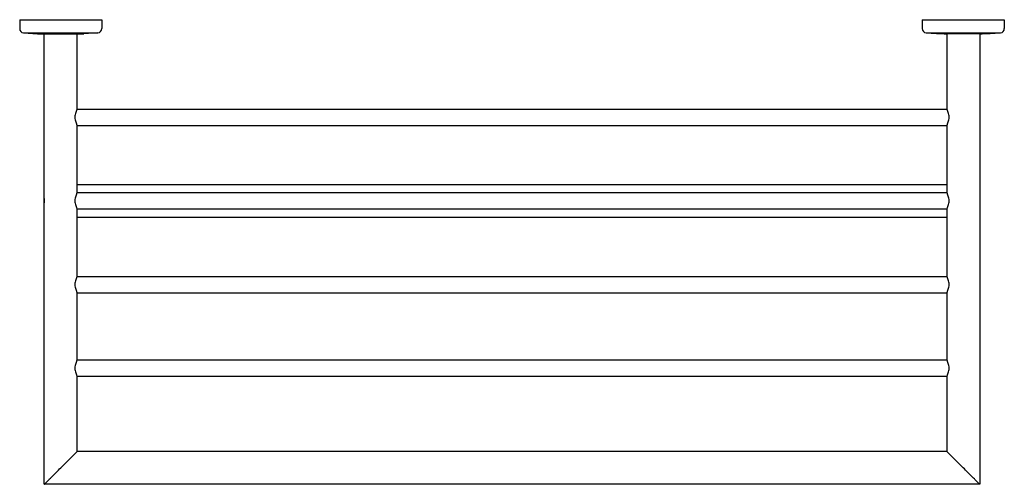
# Model space of a CAD drawing. Header units: millimetres. Extents: x 3945.377 to 3945.977, y 1950.075 to 1950.358.
import ezdxf

# ---------------------------------------------------------------- set-up
doc = ezdxf.new("R2010")
doc.units = ezdxf.units.MM
doc.layers.add('SANINDUSA', color=3, linetype='Continuous')

msp = doc.modelspace()

# ---------------------------------------------------------------- linework, layer by layer
at = {"layer": 'SANINDUSA'}
for p, q in [((3945.37711, 1950.35811), (3945.42711, 1950.35811)), ((3945.37711, 1950.35811), (3945.37711, 1950.35265)), ((3945.42711, 1950.35811), (3945.42711, 1950.35265)), ((3945.92707, 1950.35811), (3945.97707, 1950.35811)), ((3945.92707, 1950.35811), (3945.92707, 1950.35265)), ((3945.97707, 1950.35811), (3945.97707, 1950.35265)), ((3945.37942, 1950.35012), (3945.4248, 1950.35012)), ((3945.37942, 1950.35012), (3945.38802, 1950.34955)), ((3945.38802, 1950.34955), (3945.4162, 1950.34955)), ((3945.39212, 1950.07489), (3945.39212, 1950.34955)), ((3945.4121, 1950.30366), (3945.4121, 1950.34955)), ((3945.4248, 1950.35012), (3945.4162, 1950.34955)), ((3945.92938, 1950.35012), (3945.97476, 1950.35012)), ((3945.96206, 1950.34955), (3945.94208, 1950.34955)), ((3945.94208, 1950.34955), (3945.94208, 1950.30366)), ((3945.96206, 1950.34955), (3945.96206, 1950.07489)), ((3945.4121, 1950.30366), (3945.94208, 1950.30366)), ((3945.4121, 1950.29367), (3945.94208, 1950.29367)), ((3945.4121, 1950.25271), (3945.4121, 1950.29367)), ((3945.94208, 1950.29367), (3945.94208, 1950.25271)), ((3945.4121, 1950.25771), (3945.94208, 1950.25771)), ((3945.4121, 1950.25271), (3945.94208, 1950.25271)), ((3945.4121, 1950.24272), (3945.94208, 1950.24272)), ((3945.4121, 1950.20176), (3945.4121, 1950.24272)), ((3945.4121, 1950.23773), (3945.94208, 1950.23773)), ((3945.94208, 1950.24272), (3945.94208, 1950.20176)), ((3945.4121, 1950.20166), (3945.94208, 1950.20166)), ((3945.4121, 1950.15081), (3945.4121, 1950.19177)), ((3945.4121, 1950.19167), (3945.94208, 1950.19167)), ((3945.94208, 1950.19177), (3945.94208, 1950.15081)), ((3945.4121, 1950.15071), (3945.94208, 1950.15071)), ((3945.4121, 1950.09487), (3945.4121, 1950.14082)), ((3945.4121, 1950.14072), (3945.94208, 1950.14072)), ((3945.94208, 1950.14082), (3945.94208, 1950.09487)), ((3945.94208, 1950.09487), (3945.4121, 1950.09487)), ((3945.96206, 1950.07489), (3945.39212, 1950.07489))]:
    msp.add_line(p, q, dxfattribs=at)
for centre, radius, start, end in [((3945.37966, 1950.35265), 0.00255, 180, 264.63335), ((3945.42456, 1950.35265), 0.00255, 275.36665, 0), ((3945.92962, 1950.35265), 0.00255, 180, 264.63335), ((3945.97452, 1950.35265), 0.00255, 275.36665, 0), ((3945.94313, 1950.5169), 0.16735, 265.28529, 269.63901), ((3945.96101, 1950.5169), 0.16735, 270.36099, 274.71471), ((3945.40202, 1950.24772), 0.00999, 172.22107, 187.77893)]:
    msp.add_arc(centre, radius, start, end, dxfattribs=at)
for points in [[(3945.4121, 1950.30366), (3945.41198, 1950.30341), (3945.41165, 1950.30267), (3945.41124, 1950.30157), (3945.41089, 1950.30019), (3945.41076, 1950.29867)], [(3945.94342, 1950.29867), (3945.94328, 1950.30019), (3945.94294, 1950.30157), (3945.94253, 1950.30267), (3945.9422, 1950.30341), (3945.94208, 1950.30366)], [(3945.41076, 1950.29867), (3945.41089, 1950.29715), (3945.41124, 1950.29576), (3945.41165, 1950.29465), (3945.41198, 1950.29392), (3945.4121, 1950.29367)], [(3945.94208, 1950.29367), (3945.9422, 1950.29392), (3945.94253, 1950.29465), (3945.94294, 1950.29576), (3945.94329, 1950.29715), (3945.94342, 1950.29867)], [(3945.4121, 1950.25271), (3945.41198, 1950.25246), (3945.41165, 1950.25172), (3945.41124, 1950.25062), (3945.41089, 1950.24924), (3945.41076, 1950.24772)], [(3945.94294, 1950.25062), (3945.94253, 1950.25172), (3945.9422, 1950.25246), (3945.94208, 1950.25271)], [(3945.94342, 1950.24772), (3945.94328, 1950.24924), (3945.94294, 1950.25062)], [(3945.41076, 1950.24772), (3945.41089, 1950.2462), (3945.41124, 1950.24481), (3945.41165, 1950.2437), (3945.41198, 1950.24297), (3945.4121, 1950.24272)], [(3945.94208, 1950.24272), (3945.9422, 1950.24297), (3945.94253, 1950.2437), (3945.94294, 1950.24481)], [(3945.94294, 1950.24481), (3945.94329, 1950.2462), (3945.94342, 1950.24772)], [(3945.4121, 1950.20166), (3945.41198, 1950.20141), (3945.41165, 1950.20067), (3945.41124, 1950.19957), (3945.41089, 1950.19819), (3945.41076, 1950.19667)], [(3945.94342, 1950.19667), (3945.94328, 1950.19819), (3945.94294, 1950.19957), (3945.94253, 1950.20067), (3945.9422, 1950.20141), (3945.94208, 1950.20166)], [(3945.41076, 1950.19667), (3945.41089, 1950.19515), (3945.41124, 1950.19376), (3945.41165, 1950.19265), (3945.41198, 1950.19192), (3945.4121, 1950.19167)], [(3945.94208, 1950.19167), (3945.9422, 1950.19192), (3945.94253, 1950.19265), (3945.94294, 1950.19376), (3945.94329, 1950.19515), (3945.94342, 1950.19667)], [(3945.4121, 1950.15071), (3945.41198, 1950.15046), (3945.41165, 1950.14972), (3945.41124, 1950.14862), (3945.41089, 1950.14724), (3945.41076, 1950.14572)], [(3945.94342, 1950.14572), (3945.94328, 1950.14724), (3945.94294, 1950.14862), (3945.94253, 1950.14972), (3945.9422, 1950.15046), (3945.94208, 1950.15071)], [(3945.41076, 1950.14572), (3945.41089, 1950.1442), (3945.41124, 1950.14281), (3945.41165, 1950.1417), (3945.41198, 1950.14097), (3945.4121, 1950.14072)], [(3945.94208, 1950.14072), (3945.9422, 1950.14097), (3945.94253, 1950.1417), (3945.94294, 1950.14281), (3945.94329, 1950.1442), (3945.94342, 1950.14572)], [(3945.40211, 1950.08488), (3945.40472, 1950.08749), (3945.40701, 1950.08977), (3945.40885, 1950.09162), (3945.41029, 1950.09305), (3945.41131, 1950.09408), (3945.41191, 1950.09468), (3945.4121, 1950.09487)], [(3945.95207, 1950.08488), (3945.94946, 1950.08749), (3945.94717, 1950.08977), (3945.94533, 1950.09162), (3945.94389, 1950.09305), (3945.94287, 1950.09408), (3945.94227, 1950.09468), (3945.94208, 1950.09487)], [(3945.39212, 1950.07489), (3945.39231, 1950.07507), (3945.39291, 1950.07568), (3945.39393, 1950.0767), (3945.39537, 1950.07814), (3945.39721, 1950.07998), (3945.3995, 1950.08226), (3945.40211, 1950.08488)], [(3945.96206, 1950.07489), (3945.96187, 1950.07507), (3945.96127, 1950.07568), (3945.96025, 1950.0767), (3945.95881, 1950.07814), (3945.95697, 1950.07998), (3945.95468, 1950.08226), (3945.95207, 1950.08488)]]:
    msp.add_spline(points, degree=3, dxfattribs=at)

doc.saveas('drawing.dxf')
